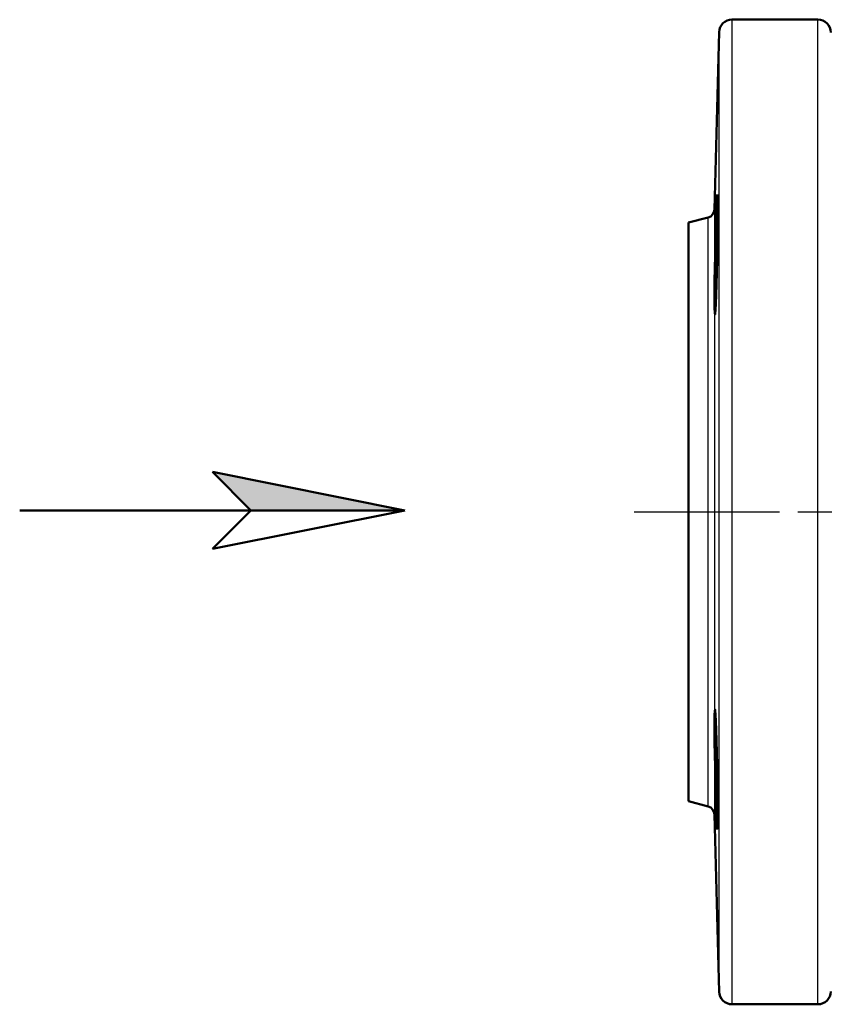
# Model space of a CAD drawing. Header units: millimetres. Extents: x 51 to 514, y 131 to 741.
# Tile 2 of 9: x 62 to 156, y 308 to 423. Entities that reach past the tile are written whole.
import ezdxf

# ---------------------------------------------------------------- set-up
doc = ezdxf.new("R2010")
doc.units = ezdxf.units.MM
doc.header["$LTSCALE"] = 3
doc.linetypes.add('CHAIN', pattern=[0.3543, 0.2362, -0.0295, 0.0591, -0.0295])
for name, color, linetype, lineweight in [('Mittellinie(DIN)', 4, 'CHAIN', 25), ('Sichtbare Kanten(DIN)', 7, 'Continuous', 50), ('Sichtbare tangentiale Kanten(DIN)', 3, 'Continuous', 25)]:
    doc.layers.add(name, color=color, linetype=linetype, lineweight=lineweight)

# ---------------------------------------------------------------- blocks, each defined once
blk = doc.blocks.new('Richtungspfeil')
at = {"layer": 'Sichtbare Kanten(DIN)'}
blk.add_hatch(color=256, dxfattribs=at).paths.add_polyline_path([(10, 0), (0, 2), (2, 0)])
for p, q in [((10, 0), (0, 2)), ((0, 2), (2, 0)), ((10, 0), (0, 2)), ((0, 2), (2, 0)), ((-10, 0), (10, 0)), ((2, 0), (0, -2)), ((0, -2), (10, 0)), ((2, 0), (10, 0))]:
    blk.add_line(p, q, dxfattribs=at)

msp = doc.modelspace()

# ---------------------------------------------------------------- linework, layer by layer
at = {"layer": 'Mittellinie(DIN)', "linetype": 'CHAIN', "ltscale": 23.990969}
msp.add_line((134.01, 365.18), (221.31, 365.18), dxfattribs=at)
at = {"layer": 'Sichtbare Kanten(DIN)'}
for p, q in [((145.45, 422.68), (155.49, 422.68)), ((143.41, 400.52), (143.95, 421.21)), ((140.39, 398.97), (142.67, 399.58)), ((140.39, 331.39), (140.39, 398.97)), ((140.39, 331.39), (142.67, 330.77)), ((143.41, 329.83), (143.95, 309.14)), ((145.45, 307.68), (155.49, 307.68))]:
    msp.add_line(p, q, dxfattribs=at)
at = {"layer": 'Sichtbare Kanten(DIN)', "flags": 128}
for points in [[(143.58, 389.53), (143.54, 388.79), (143.5, 388.34), (143.47, 388.23), (143.44, 388.44), (143.42, 388.99), (143.41, 389.83), (143.41, 390.89), (143.42, 392.19), (143.44, 393.65), (143.47, 395.13), (143.5, 396.65), (143.54, 398.12), (143.58, 399.41), (143.62, 400.5), (143.66, 401.38), (143.69, 401.95), (143.72, 402.21), (143.75, 402.15), (143.76, 401.77), (143.77, 401.07), (143.78, 400.13), (143.77, 398.96), (143.76, 397.58), (143.74, 396.1), (143.72, 394.61), (143.69, 393.15), (143.65, 391.75), (143.62, 390.52), (143.58, 389.53)], [(143.58, 331.06), (143.54, 332.37), (143.5, 333.85), (143.47, 335.37), (143.44, 336.84), (143.42, 338.29), (143.41, 339.58), (143.41, 340.61), (143.42, 341.43), (143.44, 341.94), (143.47, 342.12), (143.5, 341.98), (143.54, 341.5), (143.58, 340.74), (143.62, 339.72), (143.66, 338.47), (143.69, 337.06), (143.72, 335.6), (143.75, 334.1), (143.76, 332.63), (143.77, 331.27), (143.78, 330.12), (143.77, 329.2), (143.76, 328.53), (143.74, 328.18), (143.72, 328.15), (143.69, 328.44), (143.65, 329.05), (143.62, 329.95), (143.58, 331.06)]]:
    msp.add_lwpolyline(points, dxfattribs=at)
at = {"layer": 'Sichtbare Kanten(DIN)'}
for centre, radius, start, end in [((145.45, 421.18), 1.5, 90, 178.5), ((155.49, 421.18), 1.5, 0, 90), ((142.41, 400.54), 1, 285, 358.5), ((142.41, 329.81), 1, 1.5, 75), ((145.45, 309.18), 1.5, 181.5, 270), ((155.49, 309.18), 1.5, 270, 0)]:
    msp.add_arc(centre, radius, start, end, dxfattribs=at)
at = {"layer": 'Sichtbare tangentiale Kanten(DIN)'}
for p, q in [((145.45, 422.68), (145.45, 307.68)), ((155.49, 307.68), (155.49, 422.68)), ((143.95, 309.14), (143.95, 421.21)), ((143.41, 400.52), (143.41, 329.83)), ((142.67, 330.77), (142.67, 399.58))]:
    msp.add_line(p, q, dxfattribs=at)

# ---------------------------------------------------------------- block references
at = {"xscale": 2.25, "yscale": 2.25, "zscale": 2.25}
msp.add_blockref('Richtungspfeil', (84.76, 365.36), dxfattribs=at)

doc.saveas('drawing.dxf')
